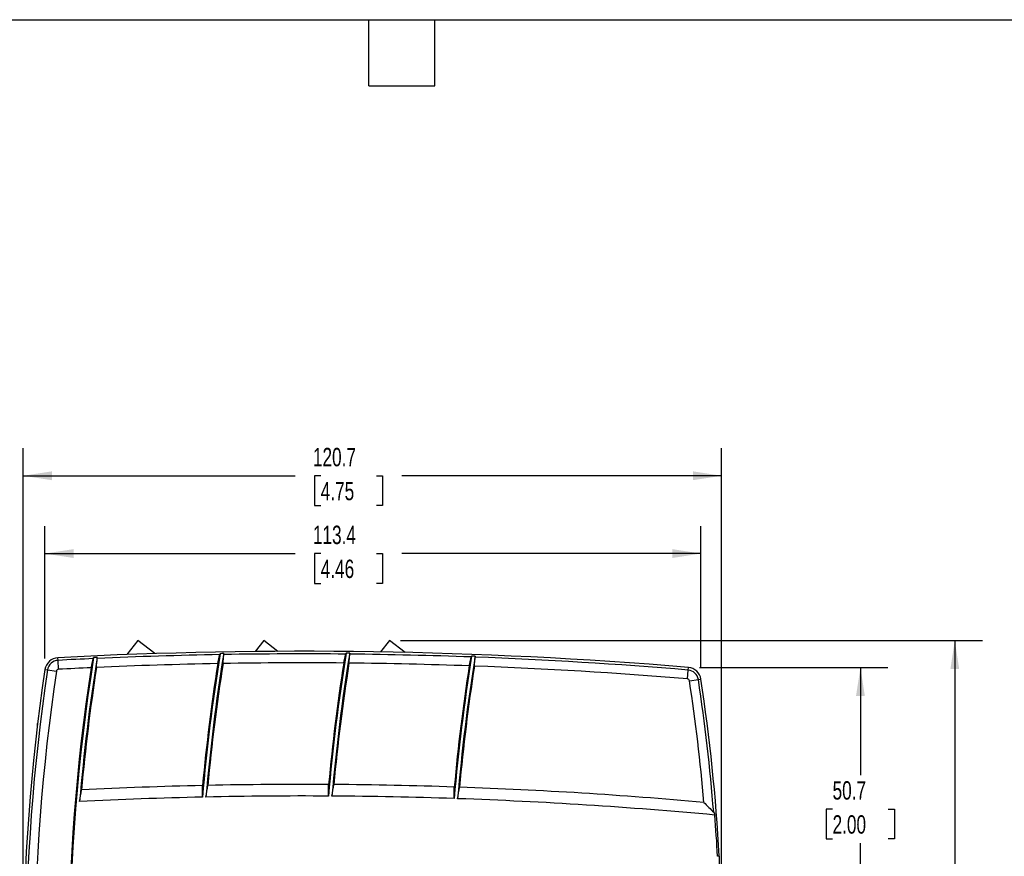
# Model space of a CAD drawing. Header units: millimetres. Extents: x 6 to 273, y 6 to 210.
# Tile 3 of 10: x 96 to 209, y 113 to 210. Entities that reach past the tile are written whole.
import ezdxf

# ---------------------------------------------------------------- set-up
doc = ezdxf.new("R2010")
doc.units = ezdxf.units.MM
doc.layers.add('DIMENSIONS', color=140, linetype='Continuous', lineweight=25)
doc.layers.add('TEXT', color=140, linetype='Continuous', lineweight=25)
doc.styles.add('SLDTEXTSTYLE0', font='TXT', dxfattribs={"width": 0.7})
doc.dimstyles.new('SLDDIMSTYLE0', dxfattribs={"dimtxt": 2.158008, "dimasz": 3.302, "dimexe": 0, "dimexo": 0.0625, "dimgap": 0.539502, "dimtad": 0, "dimtih": 1, "dimtoh": 1, "dimlfac": 1.5, "dimrnd": 1e-09, "dimzin": 12, "dimdsep": 46, "dimtxsty": 'SLDTEXTSTYLE0', "dimsah": 1, "dimcen": 0.09, "dimadec": 0, "dimazin": 3, "dimtfac": 1, "dimtofl": 0, "dimtmove": 0, "dimatfit": 3, "dimfxl": 0, "dimfrac": 2, "dimtolj": 1, "dimtzin": 12, "dimarcsym": 0})

# ---------------------------------------------------------------- blocks, each defined once
blk = doc.blocks.new('_D_4')
at = {"layer": 'DIMENSIONS'}
for p, q in [((173.98, 134.94), (195.71, 134.94)), ((192.54, 134.94), (192.54, 122.54)), ((189.33, 118.62), (188.61, 118.62)), ((188.61, 118.62), (188.61, 115.19)), ((195.74, 118.62), (196.47, 118.62)), ((196.47, 118.62), (196.47, 115.19)), ((188.61, 115.19), (189.33, 115.19)), ((192.54, 101.13), (192.54, 114.71)), ((196.47, 115.19), (195.74, 115.19)), ((189.18, 101.13), (195.71, 101.13))]:
    blk.add_line(p, q, dxfattribs=at)
for points in [[(192.54, 134.94), (192.03, 131.64), (193.05, 131.64)], [(192.54, 101.13), (193.05, 104.43), (192.03, 104.43)]]:
    blk.add_solid(points, dxfattribs=at)
at = {"layer": 'DIMENSIONS', "char_height": 2.117, "attachment_point": 1, "style": 'SLDTEXTSTYLE0'}
for s, insert in [('50.7', (189.33, 121.84)), ('2.00', (189.33, 117.92))]:
    blk.add_mtext(s, dxfattribs=dict(at, insert=insert))
blk = doc.blocks.new('_D_5')
at = {"layer": 'DIMENSIONS'}
for p, q in [((96.07, 102.4), (96.07, 160.2)), ((176.54, 89.92), (176.54, 160.2)), ((96.07, 157.02), (127.42, 157.02)), ((130.35, 157.02), (129.62, 157.02)), ((129.62, 157.02), (129.62, 153.59)), ((136.76, 157.02), (137.48, 157.02)), ((137.48, 157.02), (137.48, 153.59)), ((176.54, 157.02), (139.68, 157.02)), ((129.62, 153.59), (130.35, 153.59)), ((137.48, 153.59), (136.76, 153.59))]:
    blk.add_line(p, q, dxfattribs=at)
for points in [[(96.07, 157.02), (99.37, 156.51), (99.37, 157.53)], [(176.54, 157.02), (173.24, 157.53), (173.24, 156.51)]]:
    blk.add_solid(points, dxfattribs=at)
at = {"layer": 'DIMENSIONS', "char_height": 2.117, "attachment_point": 1, "style": 'SLDTEXTSTYLE0'}
for s, insert in [('120.7', (129.45, 160.23)), ('4.75', (130.35, 156.32))]:
    blk.add_mtext(s, dxfattribs=dict(at, insert=insert))
blk = doc.blocks.new('_D_6')
at = {"layer": 'DIMENSIONS'}
for p, q in [((139.56, 138.06), (206.59, 138.06)), ((203.41, 138.06), (203.41, 104.68)), ((200.21, 100.77), (199.48, 100.77)), ((199.48, 100.77), (199.48, 97.34)), ((206.62, 100.77), (207.34, 100.77)), ((207.34, 100.77), (207.34, 97.34)), ((199.48, 97.34), (200.21, 97.34)), ((203.41, 64.2), (203.41, 96.85)), ((207.34, 97.34), (206.62, 97.34)), ((139.56, 64.2), (206.59, 64.2))]:
    blk.add_line(p, q, dxfattribs=at)
for points in [[(203.41, 138.06), (202.91, 134.76), (203.92, 134.76)], [(203.41, 64.2), (203.92, 67.5), (202.91, 67.5)]]:
    blk.add_solid(points, dxfattribs=at)
at = {"layer": 'DIMENSIONS', "char_height": 2.117, "attachment_point": 1, "style": 'SLDTEXTSTYLE0'}
for s, insert in [('110.8', (199.31, 103.98)), ('4.36', (200.21, 100.07))]:
    blk.add_mtext(s, dxfattribs=dict(at, insert=insert))
blk = doc.blocks.new('_D_7')
at = {"layer": 'DIMENSIONS'}
for p, q in [((98.57, 135.97), (98.57, 151.23)), ((174.16, 134.86), (174.16, 151.23)), ((98.57, 148.06), (127.42, 148.06)), ((130.35, 148.06), (129.62, 148.06)), ((129.62, 148.06), (129.62, 144.63)), ((136.76, 148.06), (137.48, 148.06)), ((137.48, 148.06), (137.48, 144.63)), ((174.16, 148.06), (139.68, 148.06)), ((129.62, 144.63), (130.35, 144.63)), ((137.48, 144.63), (136.76, 144.63))]:
    blk.add_line(p, q, dxfattribs=at)
for points in [[(98.57, 148.06), (101.87, 147.55), (101.87, 148.57)], [(174.16, 148.06), (170.86, 148.57), (170.86, 147.55)]]:
    blk.add_solid(points, dxfattribs=at)
at = {"layer": 'DIMENSIONS', "char_height": 2.117, "attachment_point": 1, "style": 'SLDTEXTSTYLE0'}
for s, insert in [('113.4', (129.45, 151.27)), ('4.46', (130.35, 147.36))]:
    blk.add_mtext(s, dxfattribs=dict(at, insert=insert))

msp = doc.modelspace()

# ---------------------------------------------------------------- linework, layer by layer
for p, q in [((109.274, 138.0578), (107.9945, 136.42)), ((111.226, 136.5327), (109.274, 138.0578)), ((123.7834, 138.0578), (122.7814, 136.7754)), ((125.3989, 136.7956), (123.7834, 138.0578)), ((138.2927, 138.0578), (137.2523, 136.7261)), ((140.0679, 136.6709), (138.2927, 138.0578)), ((100.0852, 135.7608), (100.0694, 136.0605)), ((100.1397, 134.729), (100.0852, 135.7608)), ((98.5714, 134.6997), (98.8683, 134.6553)), ((98.8683, 134.6553), (99.89, 134.5022)), ((172.6033, 133.6133), (172.6895, 134.6429)), ((172.6895, 134.6429), (172.7146, 134.942)), ((172.8447, 133.3875), (173.8662, 133.5423)), ((173.8662, 133.5423), (174.163, 133.5873)), ((97.6956, 128.4127), (97.6956, 128.4794)), ((97.6956, 128.4794), (97.7278, 128.4794)), ((97.6956, 128.2135), (97.6956, 128.4127)), ((97.6956, 128.4127), (97.7197, 128.4127)), ((176.2717, 113.1961), (176.2717, 110.5961))]:
    msp.add_line(p, q)
for centre, radius, start, end in [((128.2001, -396.5304), 533.3333, 85.212263, 93.023479), ((128.2001, -396.5304), 533.0332, 91.018766, 92.538277), ((337.2477, 101.1294), 221.3333, 170.797004, 175.106836), ((337.2477, 101.1294), 220.9333, 170.778348, 175.095669), ((128.2001, -396.5304), 533.0332, 89.458045, 90.970165), ((351.757, 101.1294), 221.3333, 170.781453, 175.076024), ((351.757, 101.1294), 220.9333, 170.765671, 175.067742), ((128.2001, -396.5304), 533.0332, 87.903736, 89.409661), ((366.2664, 101.1294), 221.3333, 170.869005, 175.150943), ((366.2664, 101.1294), 220.9333, 170.856251, 175.145719), ((100.1538, 134.4627), 1.6, 93.023479, 171.482918), ((100.1538, 134.4627), 1.2998, 93.023479, 171.482918), ((128.2001, -396.5304), 533.0332, 92.587115, 93.023479), ((322.7384, 101.1294), 221.3333, 170.917048, 189.082952), ((322.7384, 101.1294), 220.9333, 170.895672, 175.230315), ((128.2001, -396.5304), 532, 91.046972, 92.552361), ((337.2477, 101.1294), 221.4333, 171.10175, 174.762511), ((337.2477, 101.1294), 220.8333, 171.074545, 174.744852), ((128.2001, -396.5304), 532, 89.483134, 90.98137), ((351.757, 101.1294), 221.4333, 171.084158, 174.731907), ((351.757, 101.1294), 220.8333, 171.061263, 174.718571), ((128.2001, -396.5304), 532, 87.925548, 89.417818), ((366.2664, 101.1294), 221.4333, 171.169796, 174.806759), ((366.2664, 101.1294), 220.8333, 171.151444, 174.798002), ((128.2001, -396.5304), 532, 85.212263, 87.86048), ((128.2001, -396.5304), 533.0332, 85.212263, 87.855542), ((322.7384, 101.1294), 226.6667, 171.482918, 188.517082), ((322.7384, 101.1294), 226.3665, 171.482918, 188.517082), ((322.7384, 101.1294), 225.3333, 171.482918, 188.517082), ((100.1538, 134.4627), 0.2667, 93.023479, 171.482918), ((128.2001, -396.5304), 532, 92.618275, 93.023479), ((322.7384, 101.1294), 221.4333, 171.223924, 188.776076), ((322.7384, 101.1294), 220.8333, 171.192643, 174.877707), ((172.581, 133.3476), 1.2998, 8.61565, 85.212263), ((172.581, 133.3476), 1.6, 8.61565, 85.212263), ((172.581, 133.3476), 0.2667, 8.61565, 85.212263), ((-40.0587, 101.1294), 215.3333, 4.866316, 8.61565), ((-40.0587, 101.1294), 216.3665, 4.540065, 8.61565), ((-40.0587, 101.1294), 216.6667, 3.192586, 8.61565), ((128.2001, -396.5304), 518, 89.661656, 91.201039), ((128.2001, -396.5304), 518, 88.059333, 89.595047), ((128.2001, -396.5304), 518, 91.267831, 92.812074), ((128.2001, -396.5304), 518, 84.872123, 87.992862), ((128.2001, -396.5304), 516.6667, 91.273084, 92.843411), ((128.2001, -396.5304), 516.6667, 89.662835, 91.22847), ((128.2001, -396.5304), 516.6667, 88.056184, 89.618335), ((128.2001, -396.5304), 516.6667, 84.718087, 88.01177), ((-40.0587, 101.1294), 216.4751, 3.193998, 4.454476)]:
    msp.add_arc(centre, radius, start, end)
for points in [[(118.4794, 135.3808), (118.5597, 135.7269), (118.6409, 136.0728), (118.7229, 136.4185)], [(118.7229, 136.4185), (118.7323, 136.4581), (118.7461, 136.4944), (118.7634, 136.5279)], [(119.1697, 136.5349), (119.0343, 136.5326), (118.8988, 136.5303), (118.7634, 136.5279)], [(119.0884, 135.3915), (119.1164, 135.7365), (119.1453, 136.0814), (119.1749, 136.4263)], [(119.1749, 136.4263), (119.1782, 136.4642), (119.1764, 136.5009), (119.1697, 136.5349)], [(132.9993, 135.4479), (133.0794, 135.7918), (133.1603, 136.1354), (133.242, 136.4789)], [(133.242, 136.4789), (133.2513, 136.5182), (133.2651, 136.5541), (133.2823, 136.5872)], [(133.6869, 136.5832), (133.5521, 136.5845), (133.4172, 136.5859), (133.2823, 136.5872)], [(133.6057, 135.4421), (133.6337, 135.7862), (133.6625, 136.1304), (133.6921, 136.4745)], [(133.6921, 136.4745), (133.6953, 136.5123), (133.6935, 136.5491), (133.6869, 136.5832)], [(147.6977, 136.146), (147.7069, 136.185), (147.7206, 136.2206), (147.7377, 136.2533)], [(148.1405, 136.2384), (148.0062, 136.2434), (147.872, 136.2484), (147.7377, 136.2533)], [(148.1458, 136.1294), (148.149, 136.1674), (148.1471, 136.2042), (148.1405, 136.2384)], [(103.8975, 134.9142), (103.9775, 135.2628), (104.0583, 135.6112), (104.1399, 135.9595)], [(104.1399, 135.9595), (104.1493, 135.9995), (104.1631, 136.0361), (104.1804, 136.07)], [(104.5884, 136.0883), (104.4524, 136.0822), (104.3164, 136.0762), (104.1804, 136.07)], [(104.5089, 134.9418), (104.5364, 135.2879), (104.5647, 135.6338), (104.5938, 135.9798)], [(104.5938, 135.9798), (104.597, 136.0176), (104.5951, 136.0543), (104.5884, 136.0883)], [(147.4575, 135.1209), (147.5368, 135.4628), (147.6169, 135.8045), (147.6977, 136.146)], [(148.0613, 135.0987), (148.0886, 135.4423), (148.1168, 135.7859), (148.1458, 136.1294)], [(131.2405, 120.1273), (131.2454, 120.5717), (131.2515, 121.0162), (131.259, 121.4606)], [(131.6418, 120.1248), (131.7136, 120.569), (131.7867, 121.0129), (131.8612, 121.4566)], [(102.5701, 119.5001), (102.641, 119.9489), (102.7133, 120.3975), (102.7869, 120.8458)], [(116.721, 120.0087), (116.7256, 120.4534), (116.7316, 120.8981), (116.7389, 121.3428)], [(117.1232, 120.0175), (117.195, 120.4638), (117.2681, 120.9099), (117.3426, 121.3558)], [(145.7252, 119.8389), (145.7295, 120.2835), (145.7351, 120.728), (145.742, 121.1725)], [(146.1255, 119.8252), (146.1965, 120.2676), (146.2689, 120.7098), (146.3426, 121.1518)], [(174.4984, 119.3964), (174.876, 119.0171), (175.2528, 118.637), (175.6289, 118.2562)]]:
    msp.add_open_spline(points, degree=3)
for points, knots in [([(175.6289, 118.2562), (175.6496, 118.2352), (175.663, 118.21), (175.6884, 118.159), (175.6994, 118.1324), (175.7299, 118.0521), (175.7469, 117.9975), (175.7625, 117.9424)], [0, 0, 0, 0, 0.25, 0.25, 0.5, 0.5, 1, 1, 1, 1]), ([(176.2717, 113.1961), (176.2717, 113.1961), (176.2534, 113.1956), (176.1864, 113.1937), (176.1375, 113.1923), (176.0802, 113.1907)], [0, 0, 0, 0, 0.5, 0.5, 1, 1, 1, 1])]:
    msp.add_open_spline(points, degree=3, knots=knots)
at = {"layer": 'DIMENSIONS'}
msp.add_line((96.0717, 101.1294), (96.0717, 135.6533), dxfattribs=at)
at = {"layer": 'TEXT'}
for p, q in [((6.35, 209.55), (273.05, 209.55)), ((135.89, 201.93), (135.89, 209.55)), ((143.51, 201.93), (143.51, 209.55)), ((135.89, 201.93), (143.51, 201.93))]:
    msp.add_line(p, q, dxfattribs=at)

# ---------------------------------------------------------------- dimensions: what is measured, and where the dimension line sits
at = {"layer": 'DIMENSIONS'}
for base, p1, p2, angle, picture, middle in [((176.5384, 157.0227), (96.0717, 101.1294), (176.5384, 88.6524), 0, '_D_5', (133.5537, 157.0227)), ((203.4132, 64.201), (138.2927, 138.0578), (138.2927, 64.201), 90, '_D_6', (203.4132, 100.7672)), ((192.5384, 101.1294), (172.7146, 134.942), (187.9133, 101.1294), 90, '_D_4', (192.5384, 118.6238))]:
    dim = msp.add_linear_dim(base=base, p1=p1, p2=p2, angle=angle, dimstyle='SLDDIMSTYLE0', dxfattribs=at)
    dim.commit()
    dim.dimension.update_dxf_attribs({"geometry": picture, "text_midpoint": middle, "dimtype": 160})
dim = msp.add_linear_dim(base=(174.163, 148.0578), p1=(98.5714, 134.6997), p2=(174.163, 133.5873), dimstyle='SLDDIMSTYLE0', dxfattribs=at)
dim.commit()
dim.dimension.update_dxf_attribs({"geometry": '_D_7', "text_midpoint": (133.5537, 148.0578), "dimtype": 160})

doc.saveas('drawing.dxf')
